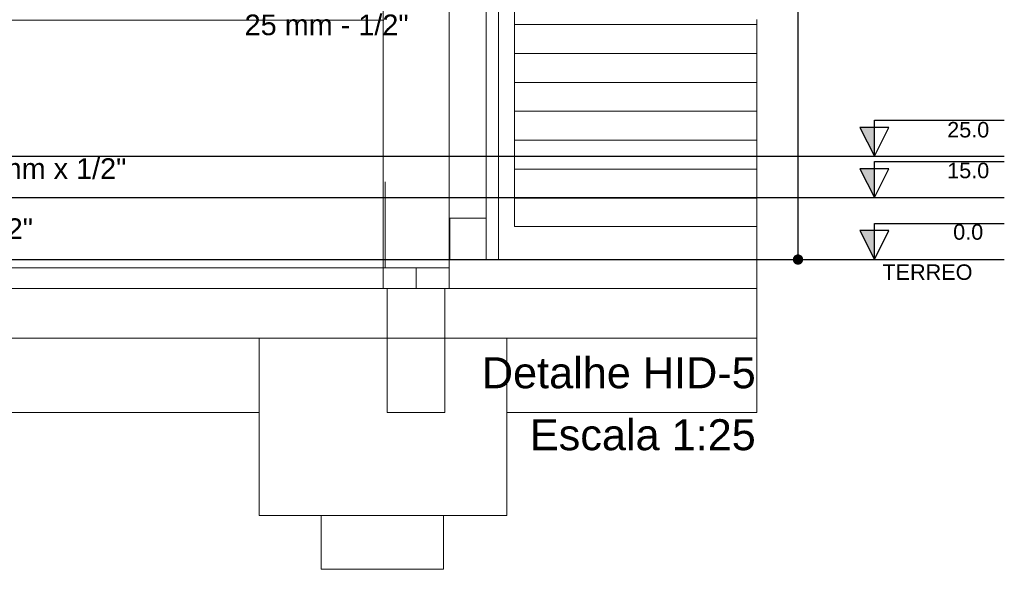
# Model space of a CAD drawing. Header units: millimetres. Extents: x -16331 to -10174, y -4135 to -3584.
# Tile 197 of 256: x -10303 to -10293.45, y -4023.81 to -4018.49. Entities that reach past the tile are written whole.
import ezdxf

# ---------------------------------------------------------------- set-up
doc = ezdxf.new("R2010")
doc.units = ezdxf.units.MM
for name, color, linetype, lineweight in [('DI-Cotas', 9, 'Continuous', 5), ('DI-Elementos externos em corte', 9, 'Continuous', 18), ('DI-Elementos externos em vista', 9, 'Continuous', 5), ('DI-Títulos', 3, 'Continuous', 5), ('IFC-IfcBeam-Contorno', 250, 'Continuous', 5), ('IFC-IfcBuildingElementProxy-Contorno', 250, 'Continuous', 5), ('IFC-IfcDoor-Contorno', 250, 'Continuous', 5), ('IFC-IfcFooting-Contorno', 250, 'Continuous', 5), ('IFC-IfcPile-Contorno', 250, 'Continuous', 5), ('IFC-IfcWall-Contorno', 250, 'Continuous', 5), ('IFC-IfcWallStandardCase-Contorno', 250, 'Continuous', 5)]:
    doc.layers.add(name, color=color, linetype=linetype, lineweight=lineweight)
for name, color, linetype in [('DI-Eixos', 7, 'Continuous'), ('DI-Níveis', 7, 'Continuous'), ('Textos', 7, 'Continuous')]:
    doc.layers.add(name, color=color, linetype=linetype)
doc.styles.add('Arial', font='arial.ttf', dxfattribs={"height": 100})
doc.styles.add('TimesNewRoman', font='times.ttf')
doc.dimstyles.new('UM_25.000000', dxfattribs={"dimtxt": 0.18, "dimasz": 0.1, "dimexe": 0.1, "dimexo": 0.2, "dimgap": 0, "dimtad": 1, "dimtih": 1, "dimtoh": 1, "dimdec": 1, "dimlfac": 25, "dimzin": 0, "dimdsep": 46, "dimtxsty": 'Standard', "dimblk": 'CLOSED', "dimblk1": 'CLOSED', "dimblk2": 'CLOSED', "dimcen": 0.09, "dimdle": 0.1, "dimadec": 1, "dimazin": 2, "dimtfac": 1, "dimtdec": 4, "dimtofl": 0, "dimtmove": 0, "dimatfit": 3, "dimldrblk": 'CLOSED', "dimfxl": 1, "dimtolj": 1, "dimarcsym": 0})

# ---------------------------------------------------------------- blocks, each defined once
blk = doc.blocks.new('_Dot')
at = {"color": 0, "linetype": 'ByBlock', "lineweight": -2}
blk.add_line((-0.5, 0), (-1, 0), dxfattribs=at)
at = {"color": 0, "linetype": 'ByBlock', "const_width": 0.5}
blk.add_lwpolyline([(-0.25, 0, 1), (0.25, 0, 1)], format="xyb", close=True, dxfattribs=at)
blk = doc.blocks.new('*D226')
at = {"layer": 'Defpoints', "color": 0, "transparency": 16777216}
for p in [(-10295.4539, -4010.21), (-10295.4539, -4010.21), (-10295.4539, -4020.81)]:
    blk.add_point(p, dxfattribs=at)
at = {"layer": 'DI-Cotas', "color": 0, "lineweight": -2, "transparency": 16777216}
blk.add_line((-10295.4539, -4020.71), (-10295.4539, -4010.31), dxfattribs=at)
at = {"layer": 'DI-Cotas', "color": 0, "lineweight": -2, "transparency": 16777216, "xscale": 0.1, "yscale": 0.1, "zscale": 0.1}
for p, rotation in [((-10295.4539, -4010.21), 90), ((-10295.4539, -4020.81), 270)]:
    blk.add_blockref('_Dot', p, dxfattribs=dict(at, rotation=rotation))
at = {"layer": 'DI-Cotas', "transparency": 16777216, "insert": (-10295.6039, -4015.51), "char_height": 0.15, "attachment_point": 5, "rotation": 90, "style": 'TimesNewRoman'}
blk.add_mtext('\\A1;265', dxfattribs=at)

msp = doc.modelspace()

# ---------------------------------------------------------------- hatches: boundary and pattern name
at = {"layer": 'DI-Níveis', "linetype": 'Continuous'}
for points in [[(-10294.7139, -4019.81), (-10294.7139, -4019.53), (-10294.8539, -4019.53)], [(-10294.7139, -4020.21), (-10294.7139, -4019.93), (-10294.8539, -4019.93)], [(-10294.7139, -4020.81), (-10294.7139, -4020.53), (-10294.8539, -4020.53)]]:
    msp.add_hatch(color=7, dxfattribs=at).paths.add_polyline_path(points)

# ---------------------------------------------------------------- linework, layer by layer
at = {"layer": 'DI-Eixos'}
for p, q in [((-10313.8084, -4019.81), (-10293.4539, -4019.81)), ((-10313.8084, -4020.21), (-10293.4539, -4020.21)), ((-10313.8084, -4020.81), (-10293.4539, -4020.81))]:
    msp.add_line(p, q, dxfattribs=at)
at = {"layer": 'DI-Elementos externos em corte'}
for p, q in [((-10299.4764, -4016.1076), (-10299.4764, -4018.4901)), ((-10298.8364, -4020.4101), (-10298.8364, -4016.1076)), ((-10299.4764, -4018.4901), (-10299.4764, -4020.837)), ((-10299.4764, -4018.4901), (-10299.4764, -4020.0587)), ((-10299.4695, -4018.4901), (-10299.4764, -4018.4901)), ((-10299.4764, -4020.0587), (-10299.4764, -4020.8901)), ((-10299.4564, -4020.8901), (-10299.4564, -4020.0587)), ((-10298.8364, -4020.8101), (-10298.8364, -4020.4101)), ((-10298.8337, -4020.4101), (-10298.8364, -4020.4101)), ((-10298.8364, -4020.4101), (-10298.8364, -4020.6758)), ((-10298.8284, -4020.4101), (-10298.8337, -4020.4101)), ((-10298.8284, -4020.5449), (-10298.8284, -4020.4101)), ((-10298.8284, -4020.8101), (-10298.8284, -4020.5449)), ((-10298.8364, -4020.6758), (-10298.8364, -4020.8101)), ((-10299.4764, -4020.837), (-10299.4764, -4020.8678)), ((-10299.4764, -4020.8678), (-10299.4764, -4020.8901)), ((-10298.8364, -4020.837), (-10298.8364, -4020.8101)), ((-10298.8364, -4020.8101), (-10298.8337, -4020.8101)), ((-10298.8364, -4020.8101), (-10298.8364, -4020.887)), ((-10298.8284, -4020.8101), (-10298.8364, -4020.8101)), ((-10298.8364, -4020.8678), (-10298.8364, -4020.837)), ((-10298.8364, -4020.8901), (-10298.8364, -4020.8678)), ((-10298.8364, -4020.887), (-10298.8364, -4020.8901)), ((-10298.8337, -4020.8101), (-10298.8284, -4020.8101)), ((-10298.5752, -4020.8101), (-10298.8284, -4020.8101)), ((-10298.4764, -4020.8101), (-10298.5752, -4020.8101)), ((-10296.5648, -4020.8101), (-10298.4764, -4020.8101)), ((-10295.8539, -4020.8101), (-10296.5648, -4020.8101)), ((-10295.8539, -4020.8119), (-10295.8539, -4020.8101)), ((-10295.8539, -4021.0901), (-10295.8539, -4020.8119)), ((-10300.0768, -4020.8901), (-10304.6645, -4020.8901)), ((-10299.4764, -4020.8901), (-10300.0768, -4020.8901)), ((-10299.4764, -4021.0362), (-10299.4764, -4020.8901)), ((-10299.4764, -4020.8901), (-10299.4564, -4020.8901)), ((-10299.4764, -4020.8901), (-10299.4695, -4020.8901)), ((-10299.4695, -4020.8901), (-10299.4564, -4020.8901)), ((-10299.4564, -4020.8901), (-10299.1564, -4020.8901)), ((-10299.1564, -4020.8901), (-10299.0091, -4020.8901)), ((-10299.0091, -4020.8901), (-10298.8364, -4020.8901)), ((-10298.8364, -4020.8901), (-10298.8364, -4021.0901)), ((-10299.4764, -4021.0901), (-10299.4764, -4021.0362)), ((-10309.1564, -4021.0901), (-10302.4126, -4021.0901)), ((-10300.6768, -4021.0901), (-10304.1723, -4021.0901)), ((-10302.4126, -4021.0901), (-10300.6768, -4021.0901)), ((-10300.0768, -4021.0901), (-10300.6768, -4021.0901)), ((-10300.6768, -4021.0901), (-10300.0768, -4021.0901)), ((-10299.4764, -4021.0901), (-10300.0768, -4021.0901)), ((-10300.0768, -4021.0901), (-10299.4764, -4021.0901)), ((-10299.4368, -4021.0901), (-10299.4764, -4021.0901)), ((-10298.8768, -4021.0901), (-10299.4368, -4021.0901)), ((-10299.2842, -4021.0901), (-10299.4368, -4021.0901)), ((-10299.4368, -4021.0901), (-10299.4368, -4021.5701)), ((-10298.8768, -4021.0901), (-10299.2842, -4021.0901)), ((-10298.8364, -4021.0901), (-10298.8768, -4021.0901)), ((-10298.8768, -4021.4173), (-10298.8768, -4021.0901)), ((-10298.2768, -4021.0901), (-10298.8364, -4021.0901)), ((-10298.8364, -4021.0901), (-10298.7377, -4021.0901)), ((-10298.7377, -4021.0901), (-10298.2768, -4021.0901)), ((-10297.4132, -4021.0901), (-10298.2768, -4021.0901)), ((-10298.2768, -4021.0901), (-10296.5645, -4021.0901)), ((-10296.8683, -4021.0901), (-10297.4132, -4021.0901)), ((-10295.8539, -4021.0901), (-10296.8683, -4021.0901)), ((-10296.5645, -4021.0901), (-10295.8539, -4021.0901)), ((-10295.8539, -4021.33), (-10295.8539, -4021.0901)), ((-10295.8539, -4021.5701), (-10295.8539, -4021.33)), ((-10298.8768, -4021.5701), (-10298.8768, -4021.4173)), ((-10304.1723, -4021.5701), (-10300.6768, -4021.5701)), ((-10300.6768, -4021.5701), (-10300.0768, -4021.5701)), ((-10300.0768, -4021.5701), (-10299.4368, -4021.5701)), ((-10299.4368, -4021.5701), (-10298.8768, -4021.5701)), ((-10299.4368, -4021.5701), (-10299.4368, -4021.963)), ((-10298.8768, -4021.5701), (-10298.2768, -4021.5701)), ((-10298.8768, -4022.2901), (-10298.8768, -4021.5701)), ((-10298.2768, -4021.5701), (-10297.4132, -4021.5701)), ((-10297.4132, -4021.5701), (-10296.8683, -4021.5701)), ((-10296.8683, -4021.5701), (-10295.8539, -4021.5701)), ((-10299.4368, -4021.963), (-10299.4368, -4022.2901)), ((-10299.4368, -4022.2901), (-10299.0295, -4022.2901)), ((-10299.0295, -4022.2901), (-10298.8768, -4022.2901))]:
    msp.add_line(p, q, dxfattribs=at)
at = {"layer": 'DI-Elementos externos em corte', "lineweight": 5}
for p, q in [((-10299.4764, -4016.1076), (-10299.4764, -4018.4901)), ((-10298.8364, -4020.4101), (-10298.8364, -4016.1076)), ((-10299.4764, -4018.4901), (-10299.4764, -4020.837)), ((-10299.4764, -4018.4901), (-10299.4764, -4020.0587)), ((-10299.4695, -4018.4901), (-10299.4764, -4018.4901)), ((-10299.4764, -4020.0587), (-10299.4764, -4020.8901)), ((-10299.4564, -4020.8901), (-10299.4564, -4020.0587)), ((-10298.8364, -4020.8101), (-10298.8364, -4020.4101)), ((-10298.8337, -4020.4101), (-10298.8364, -4020.4101)), ((-10298.8364, -4020.4101), (-10298.8364, -4020.6758)), ((-10298.8284, -4020.4101), (-10298.8337, -4020.4101)), ((-10298.8284, -4020.5449), (-10298.8284, -4020.4101)), ((-10298.8284, -4020.8101), (-10298.8284, -4020.5449)), ((-10298.8364, -4020.6758), (-10298.8364, -4020.8101)), ((-10299.4764, -4020.837), (-10299.4764, -4020.8678)), ((-10299.4764, -4020.8678), (-10299.4764, -4020.8901)), ((-10298.8364, -4020.837), (-10298.8364, -4020.8101)), ((-10298.8364, -4020.8101), (-10298.8337, -4020.8101)), ((-10298.8364, -4020.8101), (-10298.8364, -4020.887)), ((-10298.8284, -4020.8101), (-10298.8364, -4020.8101)), ((-10298.8364, -4020.8678), (-10298.8364, -4020.837)), ((-10298.8364, -4020.8901), (-10298.8364, -4020.8678)), ((-10298.8364, -4020.887), (-10298.8364, -4020.8901)), ((-10298.8337, -4020.8101), (-10298.8284, -4020.8101)), ((-10298.5752, -4020.8101), (-10298.8284, -4020.8101)), ((-10298.4764, -4020.8101), (-10298.5752, -4020.8101)), ((-10296.5648, -4020.8101), (-10298.4764, -4020.8101)), ((-10295.8539, -4020.8101), (-10296.5648, -4020.8101)), ((-10295.8539, -4020.8119), (-10295.8539, -4020.8101)), ((-10295.8539, -4021.0901), (-10295.8539, -4020.8119)), ((-10300.0768, -4020.8901), (-10304.6645, -4020.8901)), ((-10299.4764, -4020.8901), (-10300.0768, -4020.8901)), ((-10299.4764, -4021.0362), (-10299.4764, -4020.8901)), ((-10299.4764, -4020.8901), (-10299.4564, -4020.8901)), ((-10299.4764, -4020.8901), (-10299.4695, -4020.8901)), ((-10299.4695, -4020.8901), (-10299.4564, -4020.8901)), ((-10299.4564, -4020.8901), (-10299.1564, -4020.8901)), ((-10299.1564, -4020.8901), (-10299.0091, -4020.8901)), ((-10299.0091, -4020.8901), (-10298.8364, -4020.8901)), ((-10298.8364, -4020.8901), (-10298.8364, -4021.0901)), ((-10299.4764, -4021.0901), (-10299.4764, -4021.0362)), ((-10309.1564, -4021.0901), (-10302.4126, -4021.0901)), ((-10300.6768, -4021.0901), (-10304.1723, -4021.0901)), ((-10302.4126, -4021.0901), (-10300.6768, -4021.0901)), ((-10300.0768, -4021.0901), (-10300.6768, -4021.0901)), ((-10300.6768, -4021.0901), (-10300.0768, -4021.0901)), ((-10299.4764, -4021.0901), (-10300.0768, -4021.0901)), ((-10300.0768, -4021.0901), (-10299.4764, -4021.0901)), ((-10299.4368, -4021.0901), (-10299.4764, -4021.0901)), ((-10298.8768, -4021.0901), (-10299.4368, -4021.0901)), ((-10299.2842, -4021.0901), (-10299.4368, -4021.0901)), ((-10299.4368, -4021.0901), (-10299.4368, -4021.5701)), ((-10298.8768, -4021.0901), (-10299.2842, -4021.0901)), ((-10298.8364, -4021.0901), (-10298.8768, -4021.0901)), ((-10298.8768, -4021.4173), (-10298.8768, -4021.0901)), ((-10298.2768, -4021.0901), (-10298.8364, -4021.0901)), ((-10298.8364, -4021.0901), (-10298.7377, -4021.0901)), ((-10298.7377, -4021.0901), (-10298.2768, -4021.0901)), ((-10297.4132, -4021.0901), (-10298.2768, -4021.0901)), ((-10298.2768, -4021.0901), (-10296.5645, -4021.0901)), ((-10296.8683, -4021.0901), (-10297.4132, -4021.0901)), ((-10295.8539, -4021.0901), (-10296.8683, -4021.0901)), ((-10296.5645, -4021.0901), (-10295.8539, -4021.0901)), ((-10295.8539, -4021.33), (-10295.8539, -4021.0901)), ((-10295.8539, -4021.5701), (-10295.8539, -4021.33)), ((-10298.8768, -4021.5701), (-10298.8768, -4021.4173)), ((-10304.1723, -4021.5701), (-10300.6768, -4021.5701)), ((-10300.6768, -4021.5701), (-10300.0768, -4021.5701)), ((-10300.0768, -4021.5701), (-10299.4368, -4021.5701)), ((-10299.4368, -4021.5701), (-10298.8768, -4021.5701)), ((-10299.4368, -4021.5701), (-10299.4368, -4021.963)), ((-10298.8768, -4021.5701), (-10298.2768, -4021.5701)), ((-10298.8768, -4022.2901), (-10298.8768, -4021.5701)), ((-10298.2768, -4021.5701), (-10297.4132, -4021.5701)), ((-10297.4132, -4021.5701), (-10296.8683, -4021.5701)), ((-10296.8683, -4021.5701), (-10295.8539, -4021.5701)), ((-10299.4368, -4021.963), (-10299.4368, -4022.2901)), ((-10299.4368, -4022.2901), (-10299.0295, -4022.2901)), ((-10299.0295, -4022.2901), (-10298.8768, -4022.2901))]:
    msp.add_line(p, q, dxfattribs=at)
at = {"layer": 'DI-Elementos externos em vista'}
for p, q in [((-10298.4764, -4020.4101), (-10298.4764, -4012.4101)), ((-10298.4764, -4012.4501), (-10298.4764, -4020.4901)), ((-10298.3564, -4020.4901), (-10298.3564, -4012.4501)), ((-10299.4764, -4018.4901), (-10299.4764, -4017.2901)), ((-10298.2008, -4018.5341), (-10298.2008, -4018.2541)), ((-10300.0768, -4018.4901), (-10303.446, -4018.4901)), ((-10299.4764, -4018.4901), (-10300.0768, -4018.4901)), ((-10299.4764, -4019.2859), (-10299.4764, -4018.4901)), ((-10299.4764, -4020.8901), (-10299.4764, -4018.4901)), ((-10298.2008, -4018.4696), (-10298.2008, -4018.5341)), ((-10295.8539, -4018.5341), (-10295.8539, -4018.4843)), ((-10298.2008, -4018.8141), (-10298.2008, -4018.5341)), ((-10298.2008, -4018.5341), (-10295.8539, -4018.5341)), ((-10298.2008, -4018.5341), (-10298.2008, -4018.6096)), ((-10295.8539, -4018.5341), (-10298.2008, -4018.5341)), ((-10295.8539, -4018.5513), (-10295.8539, -4018.5341)), ((-10295.8539, -4018.6096), (-10295.8539, -4018.5513)), ((-10298.2008, -4018.6096), (-10298.2008, -4018.7496)), ((-10295.8539, -4018.6415), (-10295.8539, -4018.6096)), ((-10295.8539, -4018.7496), (-10295.8539, -4018.6415)), ((-10298.2008, -4018.7496), (-10298.2008, -4018.8141)), ((-10295.8539, -4018.7643), (-10295.8539, -4018.7496)), ((-10295.8539, -4018.8141), (-10295.8539, -4018.7643)), ((-10298.2008, -4019.0941), (-10298.2008, -4018.8141)), ((-10298.2008, -4018.8141), (-10295.8539, -4018.8141)), ((-10298.2008, -4018.8141), (-10298.2008, -4018.8896)), ((-10295.8539, -4018.8141), (-10298.2008, -4018.8141)), ((-10295.8539, -4018.8313), (-10295.8539, -4018.8141)), ((-10295.8539, -4018.8896), (-10295.8539, -4018.8313)), ((-10298.2008, -4018.8896), (-10298.2008, -4019.0296)), ((-10295.8539, -4018.9215), (-10295.8539, -4018.8896)), ((-10295.8539, -4019.0296), (-10295.8539, -4018.9215)), ((-10298.2008, -4019.0296), (-10298.2008, -4019.0941)), ((-10295.8539, -4019.0443), (-10295.8539, -4019.0296)), ((-10295.8539, -4019.0941), (-10295.8539, -4019.0443)), ((-10298.2008, -4019.3741), (-10298.2008, -4019.0941)), ((-10298.2008, -4019.0941), (-10295.8539, -4019.0941)), ((-10298.2008, -4019.0941), (-10298.2008, -4019.1696)), ((-10295.8539, -4019.0941), (-10298.2008, -4019.0941)), ((-10298.2008, -4019.1696), (-10298.2008, -4019.3096)), ((-10295.8539, -4019.1113), (-10295.8539, -4019.0941)), ((-10295.8539, -4019.1696), (-10295.8539, -4019.1113)), ((-10295.8539, -4019.2015), (-10295.8539, -4019.1696)), ((-10295.8539, -4019.3096), (-10295.8539, -4019.2015)), ((-10299.4764, -4019.367), (-10299.4764, -4019.2859)), ((-10298.2008, -4019.3096), (-10298.2008, -4019.3741)), ((-10295.8539, -4019.3243), (-10295.8539, -4019.3096)), ((-10295.8539, -4019.3741), (-10295.8539, -4019.3243)), ((-10299.4764, -4019.3701), (-10299.4764, -4019.367)), ((-10299.4764, -4019.5901), (-10299.4764, -4019.3701)), ((-10298.2008, -4019.6541), (-10298.2008, -4019.3741)), ((-10298.2008, -4019.3741), (-10295.8539, -4019.3741)), ((-10298.2008, -4019.3741), (-10298.2008, -4019.4496)), ((-10295.8539, -4019.3741), (-10298.2008, -4019.3741)), ((-10298.2008, -4019.4496), (-10298.2008, -4019.5896)), ((-10295.8539, -4019.3913), (-10295.8539, -4019.3741)), ((-10295.8539, -4019.4496), (-10295.8539, -4019.3913)), ((-10295.8539, -4019.4815), (-10295.8539, -4019.4496)), ((-10295.8539, -4019.5896), (-10295.8539, -4019.4815)), ((-10299.4764, -4020.8901), (-10299.4764, -4019.5901)), ((-10298.2008, -4019.5896), (-10298.2008, -4019.6541)), ((-10295.8539, -4019.6043), (-10295.8539, -4019.5896)), ((-10295.8539, -4019.6541), (-10295.8539, -4019.6043)), ((-10298.2008, -4019.9341), (-10298.2008, -4019.6541)), ((-10298.2008, -4019.6541), (-10295.8539, -4019.6541)), ((-10298.2008, -4019.6541), (-10298.2008, -4019.7296)), ((-10295.8539, -4019.6541), (-10298.2008, -4019.6541)), ((-10298.2008, -4019.7296), (-10298.2008, -4019.8696)), ((-10295.8539, -4019.6713), (-10295.8539, -4019.6541)), ((-10295.8539, -4019.7296), (-10295.8539, -4019.6713)), ((-10295.8539, -4019.7615), (-10295.8539, -4019.7296)), ((-10295.8539, -4019.8696), (-10295.8539, -4019.7615)), ((-10298.2008, -4019.8696), (-10298.2008, -4019.9341)), ((-10298.2008, -4020.2141), (-10298.2008, -4019.9341)), ((-10298.2008, -4019.9341), (-10295.8539, -4019.9341)), ((-10298.2008, -4019.9341), (-10298.2008, -4020.0096)), ((-10295.8539, -4019.9341), (-10298.2008, -4019.9341)), ((-10295.8539, -4019.8843), (-10295.8539, -4019.8696)), ((-10295.8539, -4019.9341), (-10295.8539, -4019.8843)), ((-10295.8539, -4019.9513), (-10295.8539, -4019.9341)), ((-10298.2008, -4020.0096), (-10298.2008, -4020.1496)), ((-10295.8539, -4020.0096), (-10295.8539, -4019.9513)), ((-10295.8539, -4020.0415), (-10295.8539, -4020.0096)), ((-10295.8539, -4020.1496), (-10295.8539, -4020.0415)), ((-10298.2008, -4020.1496), (-10298.2008, -4020.2141)), ((-10298.2008, -4020.4901), (-10298.2008, -4020.2141)), ((-10298.2008, -4020.2141), (-10295.8539, -4020.2141)), ((-10298.2008, -4020.2141), (-10298.2008, -4020.2896)), ((-10295.8539, -4020.2141), (-10298.2008, -4020.2141)), ((-10295.8539, -4020.1643), (-10295.8539, -4020.1496)), ((-10295.8539, -4020.2141), (-10295.8539, -4020.1643)), ((-10295.8539, -4020.2313), (-10295.8539, -4020.2141)), ((-10298.2008, -4020.2896), (-10298.2008, -4020.4296)), ((-10295.8539, -4020.2896), (-10295.8539, -4020.2313)), ((-10295.8539, -4020.3215), (-10295.8539, -4020.2896)), ((-10298.8284, -4020.4101), (-10298.8364, -4020.4101)), ((-10298.4764, -4020.4101), (-10298.8284, -4020.4101)), ((-10298.4764, -4020.8101), (-10298.4764, -4020.4101)), ((-10295.8539, -4020.4296), (-10295.8539, -4020.3215)), ((-10298.4764, -4020.4901), (-10298.4764, -4020.8101)), ((-10298.3564, -4020.8101), (-10298.3564, -4020.4901)), ((-10298.2008, -4020.4296), (-10298.2008, -4020.4901)), ((-10295.8539, -4020.4901), (-10298.2008, -4020.4901)), ((-10298.2008, -4020.4901), (-10295.8539, -4020.4901)), ((-10295.8539, -4020.4434), (-10295.8539, -4020.4296)), ((-10295.8539, -4020.4901), (-10295.8539, -4020.4434)), ((-10295.8539, -4020.5592), (-10295.8539, -4020.4901)), ((-10295.8539, -4020.8101), (-10295.8539, -4020.5592)), ((-10298.8284, -4020.8101), (-10298.4764, -4020.8101)), ((-10298.4764, -4020.8101), (-10298.4008, -4020.8101)), ((-10295.8539, -4020.8101), (-10298.4764, -4020.8101)), ((-10298.4008, -4020.8101), (-10298.3564, -4020.8101)), ((-10298.3564, -4020.8101), (-10295.8539, -4020.8101)), ((-10295.8539, -4020.8741), (-10295.8539, -4020.8101)), ((-10303.2113, -4020.8901), (-10300.0768, -4020.8901)), ((-10300.0768, -4020.8901), (-10299.4764, -4020.8901)), ((-10299.4564, -4020.8901), (-10299.4764, -4020.8901)), ((-10299.1564, -4020.8901), (-10299.4564, -4020.8901)), ((-10299.1564, -4020.8901), (-10299.1564, -4021.0901)), ((-10299.1564, -4021.0901), (-10299.1564, -4020.8901)), ((-10299.4764, -4021.0901), (-10299.1564, -4021.0901)), ((-10298.8768, -4021.0901), (-10299.4368, -4021.0901)), ((-10299.1564, -4021.0901), (-10298.8768, -4021.0901)), ((-10298.8768, -4021.0901), (-10298.8364, -4021.0901)), ((-10298.8364, -4021.0901), (-10298.8768, -4021.0901)), ((-10300.6768, -4021.5701), (-10300.6768, -4022.2901)), ((-10298.2768, -4022.2901), (-10298.2768, -4021.5701)), ((-10295.8539, -4022.2901), (-10295.8539, -4021.5701)), ((-10309.1564, -4022.2901), (-10300.6768, -4022.2901)), ((-10300.6768, -4022.2901), (-10300.6768, -4022.6901)), ((-10298.2768, -4022.2901), (-10295.8539, -4022.2901)), ((-10298.2768, -4022.6902), (-10298.2768, -4022.2901)), ((-10300.6768, -4022.6901), (-10300.6768, -4023.2901)), ((-10298.2768, -4023.2901), (-10298.2768, -4022.6902)), ((-10300.6768, -4023.2901), (-10300.0768, -4023.2901)), ((-10300.0768, -4023.2901), (-10299.4368, -4023.2901)), ((-10300.0768, -4023.2901), (-10300.0768, -4023.8101)), ((-10299.4368, -4023.2901), (-10298.89, -4023.2901)), ((-10298.89, -4023.2901), (-10298.8768, -4023.2901)), ((-10298.89, -4023.8101), (-10298.89, -4023.2901)), ((-10298.8768, -4023.2901), (-10298.2768, -4023.2901)), ((-10300.0768, -4023.8101), (-10300.0278, -4023.8101)), ((-10300.0278, -4023.8101), (-10300.025, -4023.8101)), ((-10300.025, -4023.8101), (-10299.8863, -4023.8101)), ((-10299.8863, -4023.8101), (-10299.8783, -4023.8101)), ((-10299.8783, -4023.8101), (-10299.674, -4023.8101)), ((-10299.674, -4023.8101), (-10299.6623, -4023.8101)), ((-10299.6623, -4023.8101), (-10299.4276, -4023.8101)), ((-10299.4276, -4023.8101), (-10299.4141, -4023.8101)), ((-10299.4141, -4023.8101), (-10299.1897, -4023.8101)), ((-10299.1897, -4023.8101), (-10299.1768, -4023.8101)), ((-10299.1768, -4023.8101), (-10299.0015, -4023.8101)), ((-10299.0015, -4023.8101), (-10298.9914, -4023.8101)), ((-10298.9914, -4023.8101), (-10298.8955, -4023.8101)), ((-10298.8955, -4023.8101), (-10298.89, -4023.8101))]:
    msp.add_line(p, q, dxfattribs=at)
at = {"layer": 'DI-Níveis'}
for points in [[(-10294.7139, -4019.81), (-10294.5739, -4019.53), (-10294.8539, -4019.53), (-10294.7139, -4019.81), (-10294.7139, -4019.46), (-10293.4539, -4019.46)], [(-10294.7139, -4019.81), (-10294.7139, -4019.53), (-10294.8539, -4019.53), (-10294.7139, -4019.81)], [(-10294.7139, -4020.21), (-10294.5739, -4019.93), (-10294.8539, -4019.93), (-10294.7139, -4020.21), (-10294.7139, -4019.86), (-10293.4539, -4019.86)], [(-10294.7139, -4020.21), (-10294.7139, -4019.93), (-10294.8539, -4019.93), (-10294.7139, -4020.21)], [(-10294.7139, -4020.81), (-10294.5739, -4020.53), (-10294.8539, -4020.53), (-10294.7139, -4020.81), (-10294.7139, -4020.46), (-10293.4539, -4020.46)], [(-10294.7139, -4020.81), (-10294.7139, -4020.53), (-10294.8539, -4020.53), (-10294.7139, -4020.81)]]:
    msp.add_lwpolyline(points, dxfattribs=at)
at = {"layer": 'IFC-IfcBeam-Contorno', "lineweight": 5}
for p, q in [((-10295.8539, -4022.2901), (-10295.8539, -4021.5701)), ((-10309.1564, -4022.2901), (-10300.6768, -4022.2901)), ((-10298.2768, -4022.2901), (-10295.8539, -4022.2901))]:
    msp.add_line(p, q, dxfattribs=at)
at = {"layer": 'IFC-IfcBuildingElementProxy-Contorno', "lineweight": 5}
for p, q in [((-10298.8284, -4020.4101), (-10298.8364, -4020.4101)), ((-10298.4764, -4020.4101), (-10298.8284, -4020.4101)), ((-10298.4764, -4020.8101), (-10298.4764, -4020.4101)), ((-10298.8284, -4020.8101), (-10298.4764, -4020.8101))]:
    msp.add_line(p, q, dxfattribs=at)
at = {"layer": 'IFC-IfcDoor-Contorno', "lineweight": 5}
for p, q in [((-10298.4764, -4012.4501), (-10298.4764, -4020.4901)), ((-10298.3564, -4020.4901), (-10298.3564, -4012.4501)), ((-10298.2008, -4018.5341), (-10298.2008, -4018.2541)), ((-10298.2008, -4018.4696), (-10298.2008, -4018.5341)), ((-10295.8539, -4018.5341), (-10295.8539, -4018.4843)), ((-10298.2008, -4018.8141), (-10298.2008, -4018.5341)), ((-10298.2008, -4018.5341), (-10295.8539, -4018.5341)), ((-10298.2008, -4018.5341), (-10298.2008, -4018.6096)), ((-10295.8539, -4018.5341), (-10298.2008, -4018.5341)), ((-10295.8539, -4018.5513), (-10295.8539, -4018.5341)), ((-10295.8539, -4018.6096), (-10295.8539, -4018.5513)), ((-10298.2008, -4018.6096), (-10298.2008, -4018.7496)), ((-10295.8539, -4018.6415), (-10295.8539, -4018.6096)), ((-10295.8539, -4018.7496), (-10295.8539, -4018.6415)), ((-10298.2008, -4018.7496), (-10298.2008, -4018.8141)), ((-10295.8539, -4018.7643), (-10295.8539, -4018.7496)), ((-10295.8539, -4018.8141), (-10295.8539, -4018.7643)), ((-10298.2008, -4019.0941), (-10298.2008, -4018.8141)), ((-10298.2008, -4018.8141), (-10295.8539, -4018.8141)), ((-10298.2008, -4018.8141), (-10298.2008, -4018.8896)), ((-10295.8539, -4018.8141), (-10298.2008, -4018.8141)), ((-10295.8539, -4018.8313), (-10295.8539, -4018.8141)), ((-10295.8539, -4018.8896), (-10295.8539, -4018.8313)), ((-10298.2008, -4018.8896), (-10298.2008, -4019.0296)), ((-10295.8539, -4018.9215), (-10295.8539, -4018.8896)), ((-10295.8539, -4019.0296), (-10295.8539, -4018.9215)), ((-10298.2008, -4019.0296), (-10298.2008, -4019.0941)), ((-10295.8539, -4019.0443), (-10295.8539, -4019.0296)), ((-10295.8539, -4019.0941), (-10295.8539, -4019.0443)), ((-10298.2008, -4019.3741), (-10298.2008, -4019.0941)), ((-10298.2008, -4019.0941), (-10295.8539, -4019.0941)), ((-10298.2008, -4019.0941), (-10298.2008, -4019.1696)), ((-10295.8539, -4019.0941), (-10298.2008, -4019.0941)), ((-10298.2008, -4019.1696), (-10298.2008, -4019.3096)), ((-10295.8539, -4019.1113), (-10295.8539, -4019.0941)), ((-10295.8539, -4019.1696), (-10295.8539, -4019.1113)), ((-10295.8539, -4019.2015), (-10295.8539, -4019.1696)), ((-10295.8539, -4019.3096), (-10295.8539, -4019.2015)), ((-10298.2008, -4019.3096), (-10298.2008, -4019.3741)), ((-10295.8539, -4019.3243), (-10295.8539, -4019.3096)), ((-10295.8539, -4019.3741), (-10295.8539, -4019.3243)), ((-10298.2008, -4019.6541), (-10298.2008, -4019.3741)), ((-10298.2008, -4019.3741), (-10295.8539, -4019.3741)), ((-10298.2008, -4019.3741), (-10298.2008, -4019.4496)), ((-10295.8539, -4019.3741), (-10298.2008, -4019.3741)), ((-10298.2008, -4019.4496), (-10298.2008, -4019.5896)), ((-10295.8539, -4019.3913), (-10295.8539, -4019.3741)), ((-10295.8539, -4019.4496), (-10295.8539, -4019.3913)), ((-10295.8539, -4019.4815), (-10295.8539, -4019.4496)), ((-10295.8539, -4019.5896), (-10295.8539, -4019.4815)), ((-10298.2008, -4019.5896), (-10298.2008, -4019.6541)), ((-10295.8539, -4019.6043), (-10295.8539, -4019.5896)), ((-10295.8539, -4019.6541), (-10295.8539, -4019.6043)), ((-10298.2008, -4019.9341), (-10298.2008, -4019.6541)), ((-10298.2008, -4019.6541), (-10295.8539, -4019.6541)), ((-10298.2008, -4019.6541), (-10298.2008, -4019.7296)), ((-10295.8539, -4019.6541), (-10298.2008, -4019.6541)), ((-10298.2008, -4019.7296), (-10298.2008, -4019.8696)), ((-10295.8539, -4019.6713), (-10295.8539, -4019.6541)), ((-10295.8539, -4019.7296), (-10295.8539, -4019.6713)), ((-10295.8539, -4019.7615), (-10295.8539, -4019.7296)), ((-10295.8539, -4019.8696), (-10295.8539, -4019.7615)), ((-10298.2008, -4019.8696), (-10298.2008, -4019.9341)), ((-10298.2008, -4020.2141), (-10298.2008, -4019.9341)), ((-10298.2008, -4019.9341), (-10295.8539, -4019.9341)), ((-10298.2008, -4019.9341), (-10298.2008, -4020.0096)), ((-10295.8539, -4019.9341), (-10298.2008, -4019.9341)), ((-10295.8539, -4019.8843), (-10295.8539, -4019.8696)), ((-10295.8539, -4019.9341), (-10295.8539, -4019.8843)), ((-10295.8539, -4019.9513), (-10295.8539, -4019.9341)), ((-10298.2008, -4020.0096), (-10298.2008, -4020.1496)), ((-10295.8539, -4020.0096), (-10295.8539, -4019.9513)), ((-10295.8539, -4020.0415), (-10295.8539, -4020.0096)), ((-10295.8539, -4020.1496), (-10295.8539, -4020.0415)), ((-10298.2008, -4020.1496), (-10298.2008, -4020.2141)), ((-10298.2008, -4020.4901), (-10298.2008, -4020.2141)), ((-10298.2008, -4020.2141), (-10295.8539, -4020.2141)), ((-10298.2008, -4020.2141), (-10298.2008, -4020.2896)), ((-10295.8539, -4020.2141), (-10298.2008, -4020.2141)), ((-10295.8539, -4020.1643), (-10295.8539, -4020.1496)), ((-10295.8539, -4020.2141), (-10295.8539, -4020.1643)), ((-10295.8539, -4020.2313), (-10295.8539, -4020.2141)), ((-10298.2008, -4020.2896), (-10298.2008, -4020.4296)), ((-10295.8539, -4020.2896), (-10295.8539, -4020.2313)), ((-10295.8539, -4020.3215), (-10295.8539, -4020.2896)), ((-10295.8539, -4020.4296), (-10295.8539, -4020.3215)), ((-10298.4764, -4020.4901), (-10298.4764, -4020.8101)), ((-10298.3564, -4020.8101), (-10298.3564, -4020.4901)), ((-10298.2008, -4020.4296), (-10298.2008, -4020.4901)), ((-10295.8539, -4020.4901), (-10298.2008, -4020.4901)), ((-10298.2008, -4020.4901), (-10295.8539, -4020.4901)), ((-10295.8539, -4020.4434), (-10295.8539, -4020.4296)), ((-10295.8539, -4020.4901), (-10295.8539, -4020.4434)), ((-10295.8539, -4020.5592), (-10295.8539, -4020.4901)), ((-10295.8539, -4020.8101), (-10295.8539, -4020.5592)), ((-10298.4764, -4020.8101), (-10298.4008, -4020.8101)), ((-10298.4008, -4020.8101), (-10298.3564, -4020.8101)), ((-10298.3564, -4020.8101), (-10295.8539, -4020.8101))]:
    msp.add_line(p, q, dxfattribs=at)
at = {"layer": 'IFC-IfcFooting-Contorno', "lineweight": 5}
for p, q in [((-10298.8768, -4021.0901), (-10299.4368, -4021.0901)), ((-10298.8364, -4021.0901), (-10298.8768, -4021.0901)), ((-10300.6768, -4021.5701), (-10300.6768, -4022.2901)), ((-10298.2768, -4022.2901), (-10298.2768, -4021.5701)), ((-10300.6768, -4022.2901), (-10300.6768, -4022.6901)), ((-10298.2768, -4022.6902), (-10298.2768, -4022.2901)), ((-10300.6768, -4022.6901), (-10300.6768, -4023.2901)), ((-10298.2768, -4023.2901), (-10298.2768, -4022.6902)), ((-10300.6768, -4023.2901), (-10300.0768, -4023.2901)), ((-10300.0768, -4023.2901), (-10299.4368, -4023.2901)), ((-10299.4368, -4023.2901), (-10298.89, -4023.2901)), ((-10298.89, -4023.2901), (-10298.8768, -4023.2901)), ((-10298.8768, -4023.2901), (-10298.2768, -4023.2901))]:
    msp.add_line(p, q, dxfattribs=at)
at = {"layer": 'IFC-IfcPile-Contorno', "lineweight": 5}
for p, q in [((-10300.0768, -4023.2901), (-10300.0768, -4023.8101)), ((-10298.89, -4023.8101), (-10298.89, -4023.2901)), ((-10300.0768, -4023.8101), (-10300.0278, -4023.8101)), ((-10300.0278, -4023.8101), (-10300.025, -4023.8101)), ((-10300.025, -4023.8101), (-10299.8863, -4023.8101)), ((-10299.8863, -4023.8101), (-10299.8783, -4023.8101)), ((-10299.8783, -4023.8101), (-10299.674, -4023.8101)), ((-10299.674, -4023.8101), (-10299.6623, -4023.8101)), ((-10299.6623, -4023.8101), (-10299.4276, -4023.8101)), ((-10299.4276, -4023.8101), (-10299.4141, -4023.8101)), ((-10299.4141, -4023.8101), (-10299.1897, -4023.8101)), ((-10299.1897, -4023.8101), (-10299.1768, -4023.8101)), ((-10299.1768, -4023.8101), (-10299.0015, -4023.8101)), ((-10299.0015, -4023.8101), (-10298.9914, -4023.8101)), ((-10298.9914, -4023.8101), (-10298.8955, -4023.8101)), ((-10298.8955, -4023.8101), (-10298.89, -4023.8101))]:
    msp.add_line(p, q, dxfattribs=at)
at = {"layer": 'IFC-IfcWall-Contorno', "lineweight": 5}
for p, q in [((-10298.4764, -4020.4101), (-10298.4764, -4012.4101)), ((-10299.4764, -4018.4901), (-10299.4764, -4017.2901)), ((-10299.4764, -4020.8901), (-10299.4764, -4018.4901)), ((-10295.8539, -4020.8101), (-10298.4764, -4020.8101)), ((-10295.8539, -4020.8741), (-10295.8539, -4020.8101)), ((-10299.4564, -4020.8901), (-10299.4764, -4020.8901)), ((-10299.1564, -4020.8901), (-10299.4564, -4020.8901)), ((-10299.1564, -4020.8901), (-10299.1564, -4021.0901)), ((-10299.1564, -4021.0901), (-10299.1564, -4020.8901)), ((-10299.4764, -4021.0901), (-10299.1564, -4021.0901)), ((-10299.1564, -4021.0901), (-10298.8768, -4021.0901)), ((-10298.8768, -4021.0901), (-10298.8364, -4021.0901))]:
    msp.add_line(p, q, dxfattribs=at)
at = {"layer": 'IFC-IfcWallStandardCase-Contorno', "lineweight": 5}
for p, q in [((-10300.0768, -4018.4901), (-10303.446, -4018.4901)), ((-10299.4764, -4018.4901), (-10300.0768, -4018.4901)), ((-10299.4764, -4019.2859), (-10299.4764, -4018.4901)), ((-10299.4764, -4019.367), (-10299.4764, -4019.2859)), ((-10299.4764, -4019.3701), (-10299.4764, -4019.367)), ((-10299.4764, -4019.5901), (-10299.4764, -4019.3701)), ((-10299.4764, -4020.8901), (-10299.4764, -4019.5901)), ((-10303.2113, -4020.8901), (-10300.0768, -4020.8901)), ((-10300.0768, -4020.8901), (-10299.4764, -4020.8901))]:
    msp.add_line(p, q, dxfattribs=at)

# ---------------------------------------------------------------- texts
at = {"layer": 'DI-Eixos', "insert": (-10293.7624, -4021.009), "char_height": 0.15, "width": 1.746951, "attachment_point": 9, "line_spacing_factor": 0.6, "style": 'Arial'}
msp.add_mtext('TERREO', dxfattribs=at)
at = {"layer": 'DI-Níveis', "char_height": 0.15, "width": 0.582393, "attachment_point": 8, "line_spacing_factor": 0.6, "style": 'Arial'}
for s, insert in [('25.0', (-10293.8039, -4019.6296)), ('15.0', (-10293.8039, -4020.0247)), ('0.0', (-10293.8039, -4020.6202))]:
    msp.add_mtext(s, dxfattribs=dict(at, insert=insert))
at = {"layer": 'DI-Títulos', "char_height": 0.3, "attachment_point": 9, "line_spacing_factor": 0.6, "style": 'Arial'}
for s, insert, width in [('Detalhe HID-5', (-10295.8636, -4022.061), 5.309909), ('Escala 1:25', (-10295.8636, -4022.661), 4.379726)]:
    msp.add_mtext(s, dxfattribs=dict(at, insert=insert, width=width))
at = {"layer": 'Textos', "char_height": 0.2, "attachment_point": 7, "line_spacing_factor": 0.6, "style": 'Arial'}
for s, insert, width in [('25 mm - 1/2"', (-10300.8184, -4018.64), 3.178963), ('25 mm x 1/2"', (-10303.6013, -4020.0319), 3.272561), ('3/4" x 1/2"', (-10304.1403, -4020.6141), 1.489632)]:
    msp.add_mtext(s, dxfattribs=dict(at, insert=insert, width=width))

# ---------------------------------------------------------------- dimensions: what is measured, and where the dimension line sits
at = {"layer": 'DI-Cotas'}
dim = msp.add_linear_dim(base=(-10295.4539, -4010.21), p1=(-10295.4539, -4020.81), p2=(-10295.4539, -4010.21), angle=90, dimstyle='UM_25.000000', override={"dimtxt": 0.15, "dimasz": 0.1, "dimexe": 0.1, "dimexo": 0.2, "dimtad": 1, "dimtih": 0, "dimtoh": 0, "dimdec": 1, "dimlfac": 25, "dimzin": 8, "dimtxsty": 'TimesNewRoman', "dimblk": 'Dot', "dimblk1": 'Dot', "dimblk2": 'Dot', "dimsah": 1, "dimdle": 0.1, "dimse1": 1, "dimse2": 1, "dimclrt": 256, "dimadec": 1, "dimazin": 3, "dimtmove": 2, "dimldrblk": 'Dot'}, dxfattribs=at)
dim.commit()
dim.dimension.update_dxf_attribs({"geometry": '*D226', "text_midpoint": (-10295.6039, -4015.51), "dimtype": 160, "text_rotation": 90})

doc.saveas('drawing.dxf')
